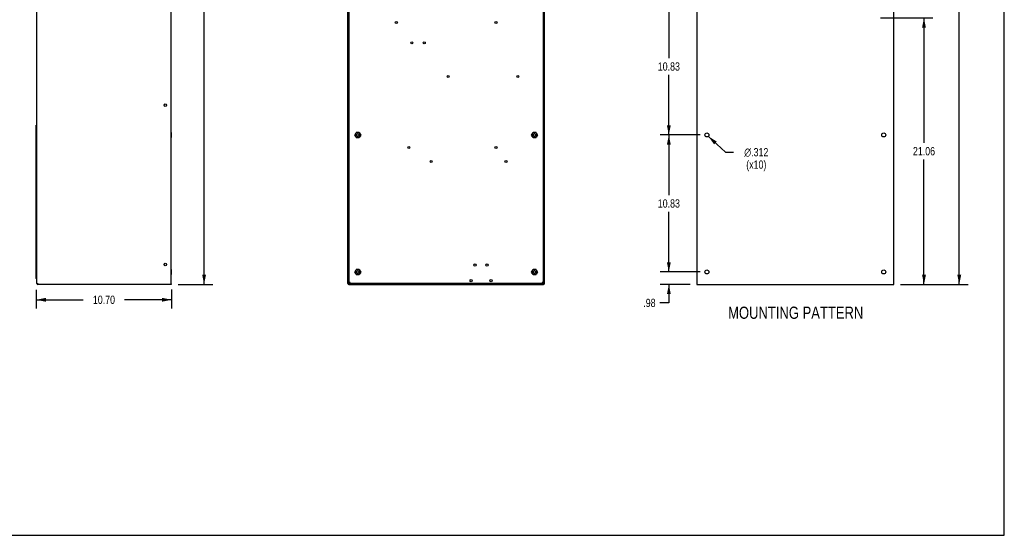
# Model space of a CAD drawing. Header units: inches. Extents: x 0 to 131, y 0 to 85.
# Tile 6 of 8: x 53 to 131, y 0 to 41. Entities that reach past the tile are written whole.
import ezdxf

# ---------------------------------------------------------------- set-up
doc = ezdxf.new("R2010")
doc.units = ezdxf.units.IN
doc.header["$LTSCALE"] = 7.192308
doc.header["$MEASUREMENT"] = 0
doc.layers.get('0').update_dxf_attribs({"linetype": 'CONTINUOUS'})
doc.layers.add('02___PRT_ALL_AXES', color=7, linetype='CONTINUOUS')
doc.styles.get("Standard").update_dxf_attribs({"font": 'txt', "width": 0.8})
doc.styles.add('TEXTSTYLE_1', font='gdt', dxfattribs={"width": 0.8})
doc.dimstyles.new('DIMSTYLE_1', dxfattribs={"dimtxt": 0.653846, "dimasz": 0.769231, "dimexe": 0.09, "dimexo": 0.07, "dimgap": 0.0425, "dimtad": 0, "dimtih": 1, "dimtoh": 1, "dimzin": 4, "dimdsep": 46, "dimtxsty": 'Standard', "dimblk": '_FILLED', "dimblk1": '_FILLED', "dimblk2": '_FILLED', "dimcen": 0.09, "dimadec": 0, "dimazin": 0, "dimtfac": 1, "dimtofl": 0, "dimtmove": 0, "dimatfit": 3, "dimldrblk": '_FILLED', "dimfxl": 0, "dimtolj": 1, "dimtzin": 4, "dimarcsym": 0})
doc.dimstyles.new('DIMSTYLE_3', dxfattribs={"dimtxt": 0.653846, "dimasz": 0.769231, "dimexe": 0.09, "dimexo": 0.07, "dimgap": 0.09, "dimtad": 0, "dimtih": 1, "dimtoh": 1, "dimdec": 3, "dimzin": 4, "dimdsep": 46, "dimtxsty": 'Standard', "dimblk": '_FILLED', "dimblk1": '_FILLED', "dimblk2": '_FILLED', "dimcen": 0.09, "dimadec": 0, "dimazin": 0, "dimtfac": 1, "dimtdec": 3, "dimtofl": 0, "dimtmove": 0, "dimatfit": 3, "dimldrblk": '_FILLED', "dimfxl": 0, "dimtolj": 1, "dimtzin": 4, "dimarcsym": 0})

# ---------------------------------------------------------------- blocks, each defined once
blk = doc.blocks.new('_FILLED')
at = {"color": 0, "linetype": 'ByBlock'}
blk.add_solid([(0, 0), (-1, 0.2), (-1, -0.2)], dxfattribs=at)
blk = doc.blocks.new('*D2')
at = {"color": 2, "linetype": 'Continuous'}
for p, q in [((65.468, 65.108), (68.219, 65.108)), ((67.526, 65.108), (67.526, 43.122)), ((67.526, 19.828), (67.526, 41.814)), ((65.468, 19.828), (68.219, 19.828))]:
    blk.add_line(p, q, dxfattribs=at)
at = {"color": 2, "linetype": 'Continuous', "xscale": 0.7692307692, "yscale": 0.7692307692, "zscale": 0.7692307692}
for p, rotation in [((67.526, 65.108), 90), ((67.526, 19.828), 270)]:
    blk.add_blockref('_FILLED', p, dxfattribs=dict(at, rotation=rotation))
at = {"color": 2, "linetype": 'Continuous', "insert": (67.526, 42.795), "char_height": 0.6538, "width": 2.61538, "attachment_point": 2, "line_spacing_factor": 0.9}
blk.add_mtext('45.28', dxfattribs=at)
blk = doc.blocks.new('*D3')
at = {"color": 2, "linetype": 'Continuous'}
for p, q in [((54.26, 19.404), (54.26, 17.924)), ((64.961, 19.431), (64.961, 17.924)), ((54.26, 18.616), (57.976, 18.616)), ((64.961, 18.616), (61.245, 18.616))]:
    blk.add_line(p, q, dxfattribs=at)
at = {"color": 2, "linetype": 'Continuous', "xscale": 0.7692307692, "yscale": 0.7692307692, "zscale": 0.7692307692, "rotation": 180}
blk.add_blockref('_FILLED', (54.26, 18.616), dxfattribs=at)
at = {"color": 2, "linetype": 'Continuous', "xscale": 0.7692307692, "yscale": 0.7692307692, "zscale": 0.7692307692}
blk.add_blockref('_FILLED', (64.961, 18.616), dxfattribs=at)
at = {"color": 2, "linetype": 'Continuous', "insert": (59.61, 18.943), "char_height": 0.6538, "width": 2.61538, "attachment_point": 2, "line_spacing_factor": 0.9}
blk.add_mtext('10.70', dxfattribs=at)
blk = doc.blocks.new('*D5')
at = {"color": 2, "linetype": 'Continuous'}
for p, q in [((107.376, 31.537), (108.725, 30.282)), ((108.725, 30.282), (109.36, 30.282))]:
    blk.add_line(p, q, dxfattribs=at)
at = {"color": 2, "linetype": 'Continuous', "xscale": 0.7692307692, "yscale": 0.7692307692, "zscale": 0.7692307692, "rotation": 137.0624945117}
blk.add_blockref('_FILLED', (107.376, 31.537), dxfattribs=at)
at = {"color": 2, "linetype": 'Continuous', "insert": (111.169, 30.609), "char_height": 0.65385, "width": 2.9641, "attachment_point": 2, "line_spacing_factor": 0.9, "style": 'TEXTSTYLE_1'}
blk.add_mtext('{\\Fgdt;n}\\Ftxt;.312\\P(x10)', dxfattribs=at)
blk = doc.blocks.new('*D6')
at = {"color": 2, "linetype": 'Continuous'}
for p, q in [((104.257, 20.814), (104.257, 22.353)), ((106.724, 20.814), (103.565, 20.814)), ((105.936, 19.83), (103.565, 19.83)), ((104.257, 19.83), (104.257, 18.369)), ((104.257, 18.369), (103.534, 18.369))]:
    blk.add_line(p, q, dxfattribs=at)
at = {"color": 2, "linetype": 'Continuous', "xscale": 0.7692307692, "yscale": 0.7692307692, "zscale": 0.7692307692}
for p, rotation in [((104.257, 20.814), 270), ((104.257, 19.83), 90)]:
    blk.add_blockref('_FILLED', p, dxfattribs=dict(at, rotation=rotation))
at = {"color": 2, "linetype": 'Continuous', "insert": (103.207, 18.696), "char_height": 0.6538, "width": 1.56923, "attachment_point": 3, "line_spacing_factor": 0.9}
blk.add_mtext('.98', dxfattribs=at)
blk = doc.blocks.new('*D7')
at = {"color": 2, "linetype": 'Continuous'}
for p, q in [((106.724, 31.643), (103.565, 31.643)), ((104.257, 31.643), (104.257, 26.883)), ((104.257, 20.814), (104.257, 25.575)), ((106.724, 20.814), (103.565, 20.814))]:
    blk.add_line(p, q, dxfattribs=at)
at = {"color": 2, "linetype": 'Continuous', "xscale": 0.7692307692, "yscale": 0.7692307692, "zscale": 0.7692307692}
for p, rotation in [((104.257, 31.643), 90), ((104.257, 20.814), 270)]:
    blk.add_blockref('_FILLED', p, dxfattribs=dict(at, rotation=rotation))
at = {"color": 2, "linetype": 'Continuous', "insert": (104.257, 26.556), "char_height": 0.6538, "width": 2.61538, "attachment_point": 2, "line_spacing_factor": 0.9}
blk.add_mtext('10.83', dxfattribs=at)
blk = doc.blocks.new('*D8')
at = {"color": 2, "linetype": 'Continuous'}
for p, q in [((106.724, 42.469), (103.565, 42.469)), ((104.257, 42.469), (104.257, 37.71)), ((104.257, 31.643), (104.257, 36.403)), ((106.724, 31.643), (103.565, 31.643))]:
    blk.add_line(p, q, dxfattribs=at)
at = {"color": 2, "linetype": 'Continuous', "xscale": 0.7692307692, "yscale": 0.7692307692, "zscale": 0.7692307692}
for p, rotation in [((104.257, 42.469), 90), ((104.257, 31.643), 270)]:
    blk.add_blockref('_FILLED', p, dxfattribs=dict(at, rotation=rotation))
at = {"color": 2, "linetype": 'Continuous', "insert": (104.257, 37.383), "char_height": 0.6538, "width": 2.61538, "attachment_point": 2, "line_spacing_factor": 0.9}
blk.add_mtext('10.83', dxfattribs=at)
blk = doc.blocks.new('*D20')
at = {"color": 2, "linetype": 'Continuous'}
for p, q in [((120.989, 40.894), (125.114, 40.894)), ((124.421, 40.894), (124.421, 31.016)), ((124.421, 19.83), (124.421, 29.709)), ((122.564, 19.83), (125.114, 19.83))]:
    blk.add_line(p, q, dxfattribs=at)
at = {"color": 2, "linetype": 'Continuous', "xscale": 0.7692307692, "yscale": 0.7692307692, "zscale": 0.7692307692}
for p, rotation in [((124.421, 40.894), 90), ((124.421, 19.83), 270)]:
    blk.add_blockref('_FILLED', p, dxfattribs=dict(at, rotation=rotation))
at = {"color": 2, "linetype": 'Continuous', "insert": (124.421, 30.689), "char_height": 0.6538, "width": 2.61538, "attachment_point": 2, "line_spacing_factor": 0.9}
blk.add_mtext('21.06', dxfattribs=at)
blk = doc.blocks.new('*D21')
at = {"color": 2, "linetype": 'Continuous'}
for p, q in [((122.564, 65.105), (127.902, 65.105)), ((127.21, 65.105), (127.21, 43.122)), ((127.21, 19.83), (127.21, 41.814)), ((122.564, 19.83), (127.902, 19.83))]:
    blk.add_line(p, q, dxfattribs=at)
at = {"color": 2, "linetype": 'Continuous', "xscale": 0.7692307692, "yscale": 0.7692307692, "zscale": 0.7692307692}
for p, rotation in [((127.21, 65.105), 90), ((127.21, 19.83), 270)]:
    blk.add_blockref('_FILLED', p, dxfattribs=dict(at, rotation=rotation))
at = {"color": 2, "linetype": 'Continuous', "insert": (127.21, 42.795), "char_height": 0.6538, "width": 2.61538, "attachment_point": 2, "line_spacing_factor": 0.9}
blk.add_mtext('45.28', dxfattribs=at)

msp = doc.modelspace()

# ---------------------------------------------------------------- linework, layer by layer
at = {"color": 7, "linetype": 'Continuous'}
for p, q in [((130.7692, 0), (130.7692, 84.6154)), ((64.9291, 19.9063), (64.9291, 64.9852)), ((78.8822, 19.9063), (78.8822, 65.1034)), ((78.9609, 64.9829), (78.9609, 19.8685)), ((78.9806, 19.9063), (78.9806, 65.0245)), ((94.3349, 65.0245), (94.3349, 19.9063)), ((94.3546, 19.8722), (94.3546, 64.9829)), ((94.4333, 19.9063), (94.4333, 65.1034)), ((106.4741, 65.1054), (106.4741, 19.8304)), ((122.0251, 19.8304), (122.0251, 65.1054)), ((54.2992, 19.9063), (54.2992, 64.384)), ((78.9688, 34.1386), (78.9609, 34.1386)), ((78.9688, 33.863), (78.9609, 33.863)), ((78.9773, 34.1372), (78.9688, 34.1386)), ((78.9688, 33.863), (78.9688, 34.1386)), ((78.9773, 33.8644), (78.9688, 33.863)), ((94.3383, 34.1372), (94.3467, 34.1386)), ((94.3383, 33.8644), (94.3467, 33.863)), ((94.3467, 34.1386), (94.3546, 34.1386)), ((94.3467, 34.1386), (94.3467, 33.863)), ((94.3467, 33.863), (94.3546, 33.863)), ((54.2992, 32.4063), (54.2598, 32.4063)), ((54.2598, 20.3197), (54.2598, 32.4063)), ((64.9606, 31.8433), (64.9291, 31.8433)), ((64.9606, 31.6386), (64.9291, 31.6386)), ((64.9606, 31.4338), (64.9291, 31.4338)), ((64.9606, 31.4338), (64.9606, 31.8433)), ((79.4332, 31.6386), (79.5514, 31.8433)), ((79.5514, 31.4338), (79.4332, 31.6386)), ((79.7878, 31.8433), (79.5514, 31.8433)), ((79.5514, 31.4338), (79.7878, 31.4338)), ((79.7878, 31.8433), (79.906, 31.6386)), ((79.906, 31.6386), (79.7878, 31.4338)), ((93.4096, 31.6386), (93.5277, 31.8433)), ((93.5277, 31.4338), (93.4096, 31.6386)), ((93.7641, 31.8433), (93.5277, 31.8433)), ((93.5277, 31.4338), (93.7641, 31.4338)), ((93.7641, 31.8433), (93.8823, 31.6386)), ((93.8823, 31.6386), (93.7641, 31.4338)), ((64.9606, 21.0165), (64.9291, 21.0165)), ((64.9606, 20.6071), (64.9606, 21.0165)), ((78.9727, 21.5598), (78.9609, 21.5598)), ((78.9688, 21.5401), (78.9609, 21.5401)), ((78.9688, 21.2646), (78.9609, 21.2646)), ((78.9609, 21.2449), (78.9727, 21.2449)), ((78.9773, 21.5387), (78.9688, 21.5401)), ((78.9688, 21.2646), (78.9688, 21.5401)), ((78.9773, 21.266), (78.9688, 21.2646)), ((79.4332, 20.8118), (79.5514, 21.0165)), ((79.7878, 21.0165), (79.5514, 21.0165)), ((79.7878, 21.0165), (79.906, 20.8118)), ((93.4096, 20.8118), (93.5277, 21.0165)), ((93.7641, 21.0165), (93.5277, 21.0165)), ((93.7641, 21.0165), (93.8823, 20.8118)), ((94.3383, 21.5387), (94.3467, 21.5401)), ((94.3383, 21.266), (94.3467, 21.2646)), ((94.3467, 21.5401), (94.3546, 21.5401)), ((94.3467, 21.5401), (94.3467, 21.2646)), ((94.3467, 21.2646), (94.3546, 21.2646)), ((64.9606, 20.8118), (64.9291, 20.8118)), ((64.9606, 20.6071), (64.9291, 20.6071)), ((79.5514, 20.6071), (79.4332, 20.8118)), ((79.5514, 20.6071), (79.7878, 20.6071)), ((79.906, 20.8118), (79.7878, 20.6071)), ((93.5277, 20.6071), (93.4096, 20.8118)), ((93.5277, 20.6071), (93.7641, 20.6071)), ((93.8823, 20.8118), (93.7641, 20.6071)), ((54.2992, 19.9063), (54.3779, 19.9063)), ((54.3779, 19.9063), (54.3779, 19.8275)), ((64.9291, 19.8275), (54.3779, 19.8275)), ((64.8895, 19.9063), (64.8961, 19.8963)), ((64.8896, 19.9063), (64.9291, 19.9063)), ((64.8897, 19.9063), (64.8963, 19.8859)), ((64.8963, 19.8859), (64.9028, 19.867)), ((64.9225, 19.8303), (64.9291, 19.8275)), ((64.9226, 19.8682), (64.9291, 19.8669)), ((64.9291, 19.8669), (64.9291, 19.8275)), ((78.8822, 19.9063), (78.9609, 19.9063)), ((78.9609, 19.8669), (94.3546, 19.8669)), ((78.9609, 19.8669), (78.9609, 19.8275)), ((78.9609, 19.8275), (94.3546, 19.8275)), ((78.9833, 19.9194), (78.9806, 19.9063)), ((94.3349, 19.9063), (78.9806, 19.9063)), ((79.02, 19.9457), (79.02, 19.9063)), ((79.02, 19.9063), (79.0265, 19.909)), ((79.0252, 19.9325), (79.0315, 19.9457)), ((79.0462, 19.9457), (79.0528, 19.9646)), ((79.0528, 19.9646), (79.0593, 19.985)), ((79.5515, 19.8275), (79.5515, 19.8669)), ((79.6696, 19.8275), (79.6696, 19.8669)), ((93.6459, 19.8669), (93.6459, 19.8275)), ((93.7641, 19.8669), (93.7641, 19.8275)), ((94.2766, 19.9719), (94.2562, 19.985)), ((94.2759, 19.9588), (94.284, 19.9457)), ((94.2956, 19.9588), (94.2766, 19.9719)), ((94.289, 19.909), (94.2956, 19.9063)), ((94.2942, 19.9194), (94.2956, 19.9063)), ((94.3119, 19.9457), (94.2956, 19.9588)), ((94.2956, 19.9457), (94.2956, 19.9063)), ((94.3546, 19.9063), (94.4333, 19.9063)), ((94.3546, 19.8275), (94.3546, 19.8669)), ((106.4741, 19.8304), (122.0251, 19.8304)), ((0, 0), (130.7692, 0))]:
    msp.add_line(p, q, dxfattribs=at)
for points in [[(54.2992, 20.2673), (54.2948, 20.2705), (54.2829, 20.2803), (54.2731, 20.2901), (54.2658, 20.3), (54.2613, 20.3098), (54.2598, 20.3197)], [(64.8961, 19.8963), (64.9027, 19.8868), (64.9094, 19.8785), (64.916, 19.8722), (64.9226, 19.8682)], [(64.9028, 19.867), (64.9094, 19.8507), (64.9159, 19.8382), (64.9225, 19.8303)], [(79.02, 19.9588), (79.0037, 19.9457), (78.9911, 19.9325), (78.9833, 19.9194)], [(79.0593, 19.985), (79.039, 19.9719), (79.02, 19.9588)], [(79.02, 19.9063), (79.0213, 19.9194), (79.0252, 19.9325)], [(79.0265, 19.909), (79.0331, 19.9168), (79.0396, 19.9293), (79.0462, 19.9457)], [(79.0315, 19.9457), (79.0396, 19.9588), (79.0491, 19.9719)], [(79.0593, 19.985), (79.0528, 19.9748), (79.0462, 19.9653), (79.0396, 19.9572), (79.0372, 19.9549)], [(94.2562, 19.985), (94.2664, 19.9719), (94.2759, 19.9588)], [(94.2562, 19.985), (94.2627, 19.9647), (94.2693, 19.9457)], [(94.2824, 19.9509), (94.2759, 19.9572), (94.2693, 19.9653), (94.2627, 19.9748)], [(94.2693, 19.9457), (94.2759, 19.9294), (94.2824, 19.9168), (94.289, 19.909)], [(94.284, 19.9457), (94.2903, 19.9325), (94.2942, 19.9194)], [(94.3349, 19.9063), (94.3322, 19.9194), (94.3244, 19.9325), (94.3119, 19.9457)]]:
    msp.add_lwpolyline(points, dxfattribs=at)
for centre, radius in [((82.7207, 40.5312), 0.0846), ((90.5948, 40.5312), 0.0846), ((83.9412, 38.922), 0.0846), ((84.9255, 38.922), 0.0846), ((86.8152, 36.2646), 0.0846), ((92.327, 36.2646), 0.0846), ((64.4567, 34.0008), 0.0984), ((79.6696, 31.6386), 0.1319), ((79.6696, 31.6386), 0.1181), ((79.6696, 31.6386), 0.1083), ((93.6459, 31.6386), 0.1319), ((93.6459, 31.6386), 0.1181), ((93.6459, 31.6386), 0.1083), ((83.705, 30.6543), 0.0846), ((90.5948, 30.6543), 0.0846), ((85.4767, 29.552), 0.0846), ((91.3822, 29.552), 0.0846), ((64.4567, 21.4024), 0.0984), ((88.9412, 21.363), 0.0846), ((89.8861, 21.363), 0.0846), ((79.6696, 20.8118), 0.1319), ((79.6696, 20.8118), 0.1181), ((79.6696, 20.8118), 0.1083), ((93.6459, 20.8118), 0.1319), ((93.6459, 20.8118), 0.1181), ((93.6459, 20.8118), 0.1083), ((88.6263, 20.1228), 0.0846), ((90.2011, 20.1228), 0.0846)]:
    msp.add_circle(centre, radius, dxfattribs=at)
for centre, radius, start, end in [((54.3386, 20.3197), 0.0787, 180, 239.866019), ((54.3779, 19.9063), 0.0787, 180, 270), ((54.3779, 19.9063), 0.0394, 180, 270), ((78.9609, 19.9063), 0.0787, 180, 270), ((78.9609, 19.9063), 0.0394, 180, 270), ((94.3546, 19.9063), 0.0787, 270, 360), ((94.3546, 19.9063), 0.0394, 270, 360)]:
    msp.add_arc(centre, radius, start, end, dxfattribs=at)
at = {"layer": '02___PRT_ALL_AXES', "color": 7, "linetype": 'Continuous'}
for centre in [(107.2621, 31.6434), (121.2381, 31.6434), (107.2621, 20.8144), (121.2381, 20.8144)]:
    msp.add_circle(centre, 0.156, dxfattribs=at)

# ---------------------------------------------------------------- texts
at = {"color": 2, "linetype": 'Continuous', "insert": (114.2831, 18.0746), "char_height": 0.961538, "width": 12.307692, "attachment_point": 2, "line_spacing_factor": 0.9}
msp.add_mtext('MOUNTING PATTERN', dxfattribs=at)

# ---------------------------------------------------------------- dimensions: what is measured, and where the dimension line sits
at = {"color": 2, "linetype": 'Continuous'}
for base, p1, p2, angle, picture, middle in [((67.5263, 65.1082), (65.3976, 19.8275), (65.3976, 65.1082), 90, '*D2', (67.5263, 42.4679)), ((127.2099510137, 19.8303987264), (122.4935878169, 65.1053987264), (122.4935878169, 19.8303987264), 270, '*D21', (127.2099510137, 42.4678987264)), ((104.2574, 42.4694), (106.7937, 31.6434), (106.7937, 42.4694), 90, '*D8', (104.2574, 37.0564)), ((124.4214, 19.8304), (120.9186, 40.8944), (122.4936, 19.8304), 270, '*D20', (124.4214, 30.3624)), ((104.2574, 31.6434), (106.7937, 20.8144), (106.7937, 31.6434), 90, '*D7', (104.2574, 26.2289)), ((104.2574, 20.8144), (106.0057, 19.8304), (106.7937, 20.8144), 90, '*D6', (102.4226, 18.3691))]:
    dim = msp.add_linear_dim(base=base, p1=p1, p2=p2, angle=angle, dimstyle='DIMSTYLE_1', dxfattribs=at)
    dim.commit()
    dim.dimension.update_dxf_attribs({"geometry": picture, "text_midpoint": middle, "dimtype": 160})
dim = msp.add_diameter_dim_2p(p1=(107.3763, 31.5371), p2=(107.1479, 31.7497), text='<>\\P(x10)', dimstyle='DIMSTYLE_3', dxfattribs=at)
dim.commit()
dim.dimension.update_dxf_attribs({"geometry": '*D5', "text_midpoint": (111.1687, 29.7918), "dimtype": 163})
dim = msp.add_linear_dim(base=(64.9606, 18.6161), p1=(54.2598, 19.474), p2=(64.9606, 19.5006), dimstyle='DIMSTYLE_1', dxfattribs=at)
dim.commit()
dim.dimension.update_dxf_attribs({"geometry": '*D3', "text_midpoint": (59.6102, 18.6161), "dimtype": 160})

doc.saveas('drawing.dxf')
